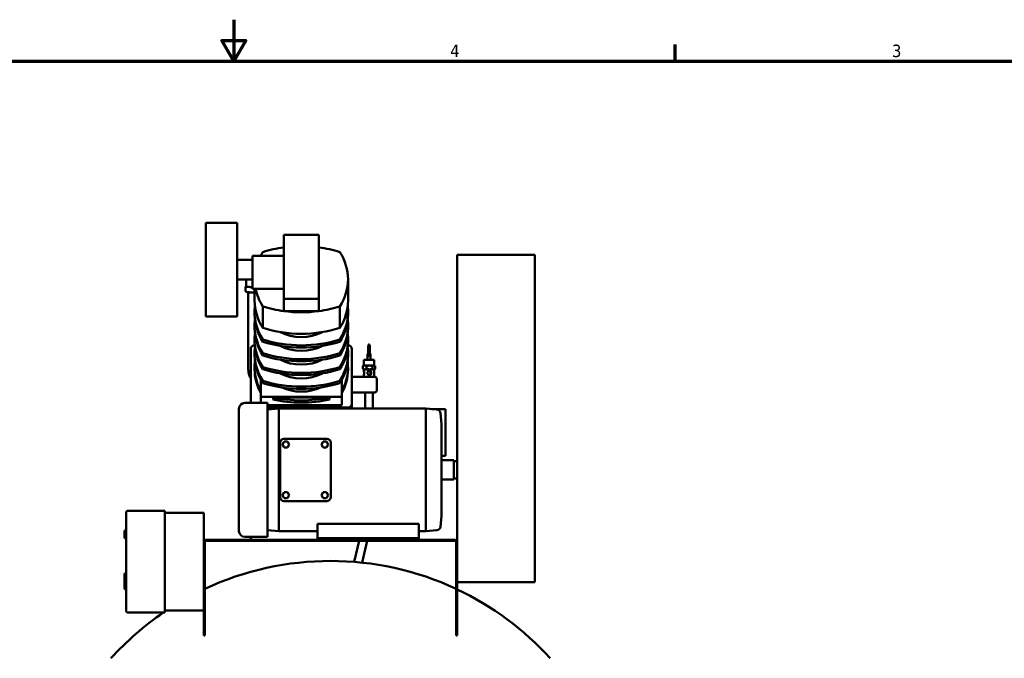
# Model space of a CAD drawing. Header units: inches. Extents: x 1 to 226, y 4 to 143.
# Tile 71 of 81: x 100 to 163, y 102 to 143. Entities that reach past the tile are written whole.
import ezdxf

# ---------------------------------------------------------------- set-up
doc = ezdxf.new("R2010")
doc.units = ezdxf.units.IN
doc.header["$LTSCALE"] = 6.666667
doc.header["$MEASUREMENT"] = 0
doc.layers.add('Border (ANSI)', color=7, linetype='Continuous', lineweight=70)
doc.layers.add('Visible (ANSI)', color=7, linetype='Continuous', lineweight=50)
doc.styles.add('Note Text (ANSI)', font='tahoma.ttf')

# ---------------------------------------------------------------- blocks, each defined once
blk = doc.blocks.new('Borders Default Border')
at = {"layer": 'Border (ANSI)'}
blk.add_line((21.25, 21), (21.25, 21.16), dxfattribs=at)
at = {"layer": 'Border (ANSI)', "flags": 128}
for points in [[(17, 21.4), (17, 21), (16.8845, 21.2), (17.1155, 21.2), (17, 21)], [(0.5, 1), (0.5, 21), (33.5, 21), (33.5, 1), (0.5, 1)]]:
    blk.add_lwpolyline(points, dxfattribs=at)
at = {"layer": 'Border (ANSI)', "char_height": 0.12, "attachment_point": 7, "style": 'Note Text (ANSI)'}
for s, insert in [('4', (19.0831, 21.04)), ('3', (23.3377, 21.0375))]:
    blk.add_mtext(s, dxfattribs=dict(at, insert=insert))

msp = doc.modelspace()

# ---------------------------------------------------------------- linework, layer by layer
at = {"layer": 'Visible (ANSI)'}
for p, q in [((111.538, 129.6246), (111.538, 123.6246)), ((113.538, 129.6246), (111.538, 129.6246)), ((113.538, 123.6246), (113.538, 129.6246)), ((116.538, 128.8475), (116.538, 127.4996)), ((118.788, 128.8475), (116.538, 128.8475)), ((118.788, 124.7553), (118.788, 128.8475)), ((114.538, 127.2496), (113.538, 127.2496)), ((114.538, 127.4996), (114.538, 126.0059)), ((116.538, 127.4996), (114.538, 127.4996)), ((116.538, 126.2085), (116.538, 127.4996)), ((132.663, 127.5692), (127.663, 127.5692)), ((127.663, 109.1572), (127.663, 127.5692)), ((132.663, 127.5692), (132.663, 106.5692)), ((114.538, 125.9996), (113.538, 125.9996)), ((114.538, 125.3872), (114.538, 126.0059)), ((116.538, 126.2085), (116.538, 124.7553)), ((120.663, 124.6271), (120.663, 126.0059)), ((114.0851, 125.4917), (114.0851, 125.4917)), ((114.0851, 125.2591), (114.0851, 125.4917)), ((114.2601, 125.1708), (114.2601, 120.2353)), ((114.3072, 125.4489), (114.3072, 125.4489)), ((114.7271, 125.3872), (114.538, 125.3872)), ((114.663, 124.6271), (114.663, 125.3872)), ((116.538, 125.3872), (114.7271, 125.3872)), ((116.538, 123.9598), (116.538, 124.7553)), ((116.538, 124.7553), (118.788, 124.7553)), ((118.788, 123.9598), (118.788, 124.7553)), ((115.1944, 122.8815), (115.1944, 124.2603)), ((118.788, 123.9598), (116.538, 123.9598)), ((120.1316, 122.8815), (120.1316, 124.2603)), ((113.538, 123.6246), (111.538, 123.6246)), ((114.663, 123.7432), (114.663, 123.8846)), ((120.663, 123.7432), (120.663, 123.8846)), ((114.663, 122.8593), (114.663, 123.0007)), ((120.663, 122.8593), (120.663, 123.0007)), ((114.663, 121.9754), (114.663, 122.1168)), ((115.1944, 121.9976), (115.1944, 122.139)), ((120.1316, 121.9976), (120.1316, 122.139)), ((120.663, 121.9754), (120.663, 122.1168)), ((114.413, 118.0692), (114.413, 121.5192)), ((114.6701, 121.7692), (114.663, 121.7692)), ((120.663, 121.7692), (120.6559, 121.7692)), ((120.913, 118.0192), (120.913, 121.5192)), ((121.9852, 121.8269), (122.0351, 121.8269)), ((114.663, 121.0915), (114.663, 121.233)), ((115.1944, 121.1137), (115.1944, 121.2551)), ((120.1316, 121.1137), (120.1316, 121.2551)), ((120.663, 121.0915), (120.663, 121.233)), ((122.3451, 120.8319), (121.6751, 120.8319)), ((121.6751, 120.4669), (121.6751, 120.8319)), ((122.0019, 121.2119), (121.9166, 121.2119)), ((121.9166, 120.8319), (121.9166, 121.2119)), ((121.9921, 121.1397), (121.9921, 121.0879)), ((122.1036, 121.2119), (122.057, 121.2119)), ((122.1036, 120.8319), (122.1036, 121.2119)), ((122.3451, 120.4669), (122.3451, 120.8319)), ((114.663, 120.2076), (114.663, 120.3491)), ((115.1944, 120.2298), (115.1944, 120.3713)), ((120.1316, 120.2298), (120.1316, 120.3713)), ((120.663, 120.2076), (120.663, 120.3491)), ((121.6144, 120.2527), (121.6144, 120.4312)), ((121.6751, 120.4669), (121.6289, 120.4402)), ((121.6751, 120.2169), (121.6289, 120.2436)), ((122.3451, 120.4669), (121.6751, 120.4669)), ((122.3451, 120.2169), (121.6751, 120.2169)), ((121.6751, 120.1093), (121.6751, 120.2169)), ((121.8384, 120.2527), (121.8384, 120.4312)), ((122.2342, 120.4312), (122.2342, 120.2527)), ((122.3451, 120.4669), (122.3914, 120.4402)), ((122.3451, 120.2169), (122.3914, 120.2436)), ((122.3451, 120.1093), (122.3451, 120.2169)), ((122.4059, 120.2527), (122.4059, 120.4312)), ((115.063, 119.5684), (115.063, 118.4611)), ((115.1944, 119.3459), (115.1944, 119.4874)), ((120.1316, 119.3459), (120.1316, 119.4874)), ((120.263, 118.4611), (120.263, 119.5684)), ((122.3851, 119.7419), (120.913, 119.7419)), ((121.6751, 119.7419), (121.6751, 119.8646)), ((122.3451, 119.7419), (122.3451, 119.8646)), ((122.5101, 118.8669), (122.5101, 119.6169)), ((115.063, 118.4611), (120.263, 118.4611)), ((115.063, 118.0692), (115.063, 118.4611)), ((115.8515, 118.4257), (119.4745, 118.4257)), ((115.8515, 118.2843), (115.8515, 118.4257)), ((119.4745, 118.4257), (119.4745, 118.2843)), ((120.263, 117.9308), (120.263, 118.4611)), ((120.913, 118.7419), (122.3851, 118.7419)), ((121.7601, 118.7419), (121.7601, 117.7092)), ((122.2601, 118.7419), (122.2601, 117.7092)), ((113.663, 109.8442), (113.663, 117.6942)), ((114.038, 118.0692), (115.5024, 118.0692)), ((115.5024, 109.4692), (115.5024, 118.0692)), ((120.263, 117.9308), (115.5024, 117.9308)), ((120.663, 117.7692), (115.5024, 117.7692)), ((115.5024, 117.6471), (116.213, 117.7092)), ((116.213, 109.8292), (116.213, 117.7092)), ((116.213, 117.7092), (125.653, 117.7092)), ((120.913, 117.7092), (120.913, 118.0192)), ((125.653, 109.8292), (125.653, 117.7092)), ((126.3636, 117.6471), (125.653, 117.7092)), ((126.0421, 117.6752), (126.913, 117.6752)), ((126.913, 114.6752), (126.913, 117.6752)), ((126.653, 116.7092), (126.5908, 117.4198)), ((126.653, 110.8292), (126.653, 116.7092)), ((119.298, 115.7692), (116.548, 115.7692)), ((116.298, 115.5192), (116.298, 112.0192)), ((116.5647, 115.5817), (116.4565, 115.3942)), ((116.4565, 115.3942), (116.5647, 115.2067)), ((116.7812, 115.5817), (116.5647, 115.5817)), ((116.5647, 115.2067), (116.7812, 115.2067)), ((116.8895, 115.3942), (116.7812, 115.5817)), ((116.7812, 115.2067), (116.8895, 115.3942)), ((119.0647, 115.5817), (118.9565, 115.3942)), ((118.9565, 115.3942), (119.0647, 115.2067)), ((119.2812, 115.5817), (119.0647, 115.5817)), ((119.0647, 115.2067), (119.2812, 115.2067)), ((119.3895, 115.3942), (119.2812, 115.5817)), ((119.2812, 115.2067), (119.3895, 115.3942)), ((119.548, 112.0192), (119.548, 115.5192)), ((126.653, 114.6752), (126.913, 114.6752)), ((126.653, 114.3942), (127.463, 114.3942)), ((127.463, 113.1442), (127.463, 114.3942)), ((127.463, 114.3317), (127.663, 114.3317)), ((126.653, 113.1442), (127.463, 113.1442)), ((127.463, 113.2067), (127.663, 113.2067)), ((116.5647, 112.3317), (116.4565, 112.1442)), ((116.4565, 112.1442), (116.5647, 111.9567)), ((116.7812, 112.3317), (116.5647, 112.3317)), ((116.5647, 111.9567), (116.7812, 111.9567)), ((116.8895, 112.1442), (116.7812, 112.3317)), ((116.7812, 111.9567), (116.8895, 112.1442)), ((119.0647, 112.3317), (118.9565, 112.1442)), ((118.9565, 112.1442), (119.0647, 111.9567)), ((119.2812, 112.3317), (119.0647, 112.3317)), ((119.0647, 111.9567), (119.2812, 111.9567)), ((119.3895, 112.1442), (119.2812, 112.3317)), ((119.2812, 111.9567), (119.3895, 112.1442)), ((116.548, 111.7692), (119.298, 111.7692)), ((106.409, 111.0192), (106.409, 104.7362)), ((108.911, 111.1442), (106.534, 111.1442)), ((108.911, 111.1442), (108.911, 111.0192)), ((111.413, 111.0192), (108.911, 111.0192)), ((108.911, 104.7362), (108.911, 111.0192)), ((111.413, 111.0192), (111.413, 110.8942)), ((111.413, 110.8942), (111.413, 109.1572)), ((126.653, 110.8292), (126.5908, 110.1187)), ((118.713, 110.3078), (118.713, 109.9804)), ((118.713, 110.3078), (125.213, 110.3078)), ((125.213, 109.9804), (125.213, 110.3078)), ((106.409, 109.8777), (106.309, 109.8777)), ((106.309, 109.3777), (106.309, 109.8777)), ((106.409, 109.3777), (106.309, 109.3777)), ((114.038, 109.4692), (115.5024, 109.4692)), ((114.413, 109.4692), (114.413, 109.2692)), ((115.5024, 109.8914), (116.213, 109.8292)), ((116.213, 109.8292), (118.713, 109.8292)), ((118.713, 109.6398), (118.713, 109.9804)), ((118.713, 109.3942), (118.713, 109.6398)), ((119.088, 109.3942), (118.713, 109.3942)), ((118.713, 109.3942), (118.713, 109.2692)), ((119.088, 109.3942), (124.838, 109.3942)), ((125.213, 109.3942), (124.838, 109.3942)), ((125.213, 109.9804), (125.213, 109.6398)), ((125.213, 109.8292), (125.653, 109.8292)), ((125.213, 109.6398), (125.213, 109.3942)), ((125.213, 109.3942), (125.213, 109.2692)), ((126.3636, 109.8914), (125.653, 109.8292)), ((111.413, 109.1572), (111.413, 103.6442)), ((111.475, 103.6442), (111.475, 109.1572)), ((127.551, 109.2692), (111.525, 109.2692)), ((111.525, 109.2072), (127.551, 109.2072)), ((121.3835, 109.2072), (121.06, 107.8636)), ((121.8978, 109.2072), (121.5629, 107.8165)), ((127.601, 109.1572), (127.601, 103.6442)), ((127.663, 103.6442), (127.663, 109.1572)), ((106.309, 107.1112), (106.309, 106.1112)), ((106.409, 107.1112), (106.309, 107.1112)), ((132.663, 106.5692), (127.663, 106.5692)), ((106.409, 106.1112), (106.309, 106.1112)), ((106.534, 104.6112), (108.911, 104.6112)), ((108.911, 104.7362), (111.413, 104.7362)), ((108.911, 104.7362), (108.911, 104.6112)), ((111.475, 103.6442), (111.413, 103.6442)), ((111.413, 103.6442), (111.413, 103.1442)), ((111.413, 103.1442), (111.475, 103.1442)), ((111.475, 103.1442), (111.475, 103.6442)), ((127.601, 103.6442), (127.601, 103.1442)), ((127.663, 103.6442), (127.601, 103.6442)), ((127.601, 103.1442), (127.663, 103.1442)), ((127.663, 103.1442), (127.663, 103.6442))]:
    msp.add_line(p, q, dxfattribs=at)
for centre, radius, start, end in [((114.663, 121.5192), 0.25, 90, 180), ((120.663, 121.5192), 0.25, 0, 90), ((122.3851, 119.6169), 0.125, 0, 90), ((122.3851, 118.8669), 0.125, 270, 0), ((114.038, 117.6942), 0.375, 90, 180), ((120.663, 118.0192), 0.25, 270, 0), ((126.3418, 117.398), 0.25, 5, 85), ((116.548, 115.5192), 0.25, 90, 180), ((119.298, 115.5192), 0.25, 0, 90), ((116.548, 112.0192), 0.25, 180, 270), ((119.298, 112.0192), 0.25, 270, 0), ((106.534, 111.0192), 0.125, 90, 180), ((126.3418, 110.1405), 0.25, 275, 355), ((114.038, 109.8442), 0.375, 180, 270), ((111.525, 109.1572), 0.112, 90, 180), ((111.525, 109.1572), 0.05, 90, 180), ((127.551, 109.1572), 0.112, 0, 90), ((127.551, 109.1572), 0.05, 0, 90), ((119.538, 88.909), 19.0157, 64.911456, 115.088544), ((119.538, 88.909), 19.0157, 42.167509, 64.705009), ((119.538, 88.909), 19.0157, 124.334952, 137.832491), ((106.534, 104.7362), 0.125, 180, 270), ((119.538, 88.909), 19.0157, 123.661384, 123.976609)]:
    msp.add_arc(centre, radius, start, end, dxfattribs=at)
for centre, major_axis, ratio, start_param, end_param in [((120.663, 126.0059), (-6, 0), 0.7071068, 5.8591543, 5.9234005), ((117.663, 123.8846), (-6, 0), 0.7071068, 4.9010054, 5.13642), ((117.663, 123.8846), (-6, 0), 0.7071068, 4.2883579, 4.5237726), ((114.663, 126.0059), (6, 0), 0.7071068, 5.8591543, 6.7072163), ((114.5101, 125.5466), (-0.3825, 0), 0.114623, 0, 1.64369), ((120.663, 126.0059), (-6, 0), 0.7071068, 0.1463553, 0.424031), ((120.663, 124.6271), (-6, 0), 0.7071068, 0, 0.424031), ((114.663, 124.6271), (6, 0), 0.7071068, 5.8591543, 6.2831853), ((120.663, 123.8846), (-6, 0), 0.7071068, 6.1955733, 6.7072163), ((117.663, 128.1272), (6, 0), 0.7071068, 4.2883579, 4.5237726), ((117.663, 128.1272), (6, 0), 0.7071068, 4.5237726, 4.9010054), ((117.663, 128.1272), (6, 0), 0.7071068, 4.9010054, 5.13642), ((114.663, 123.8846), (6, 0), 0.7071068, 5.8591543, 6.3707973), ((120.663, 123.0007), (-6, 0), 0.7071068, 6.1955733, 6.7072163), ((120.663, 123.7432), (-6, 0), 0.7071068, 0, 0.424031), ((114.663, 123.7432), (6, 0), 0.7071068, 5.8591543, 6.2831853), ((114.663, 123.0007), (6, 0), 0.7071068, 5.8591543, 6.3707973), ((120.663, 122.8593), (-6, 0), 0.7071068, 0, 0.424031), ((117.663, 126.7484), (-6, 0), 0.7071068, 1.1467653, 1.9948274), ((114.663, 122.8593), (6, 0), 0.7071068, 5.8591543, 6.2831853), ((120.663, 122.1168), (-6, 0), 0.7071068, 6.1955733, 6.7072163), ((117.663, 126.0059), (6, 0), 0.7071068, 4.2883579, 5.13642), ((117.663, 125.8645), (-6, 0), 0.7071068, 1.1467653, 1.9948274), ((117.663, 123.8846), (2.25, 0), 0.7071068, 4.0647839, 5.3599941), ((114.663, 122.1168), (6, 0), 0.7071068, 5.8591543, 6.3707973), ((120.663, 121.233), (-6, 0), 0.7071068, 6.1955733, 6.7072163), ((120.663, 121.9754), (-6, 0), 0.7071068, 0, 0.424031), ((117.663, 123.0007), (2.25, 0), 0.7071068, 4.0647839, 5.3599941), ((114.663, 121.9754), (6, 0), 0.7071068, 5.8591543, 6.2831853), ((114.663, 121.233), (6, 0), 0.7071068, 5.8591543, 6.3707973), ((121.9852, 121.4519), (0, -0.375), 0.0762105, 0.242629, 5.4068872), ((121.9852, 121.4519), (0, -0.325), 0.0762105, 0.2808972, 5.5431749), ((122.0351, 121.4519), (0, -0.375), 0.0762105, 0.242629, 3.1415927), ((120.663, 121.0915), (-6, 0), 0.7071068, 0, 0.424031), ((117.663, 125.122), (6, 0), 0.7071068, 4.2883579, 5.13642), ((117.663, 124.9806), (-6, 0), 0.7071068, 1.1467653, 1.9948274), ((117.663, 122.1168), (2.25, 0), 0.7071068, 4.0647839, 5.3599941), ((114.663, 121.0915), (6, 0), 0.7071068, 5.8591543, 6.2831853), ((120.663, 120.3491), (-6, 0), 0.7071068, 6.1955733, 6.6503933), ((120.663, 120.2076), (-6, 0), 0.7071068, 0, 0.367208), ((117.663, 124.2382), (6, 0), 0.7071068, 4.2883579, 5.13642), ((117.663, 124.0967), (-6, 0), 0.7071068, 1.1467653, 1.9948274), ((114.663, 120.3491), (6, 0), 0.7071068, 5.9159773, 6.3707973), ((114.663, 120.2076), (6, 0), 0.7071068, 5.9159773, 6.2831853), ((117.663, 123.3543), (6, 0), 0.7071068, 4.2883579, 5.13642), ((117.663, 121.233), (2.25, 0), 0.7071068, 4.0647839, 5.3599941), ((117.663, 123.2129), (-6, 0), 0.7071068, 1.1467653, 1.9948274), ((117.663, 120.3844), (-2.25, 0), 0.7071068, 0.9788587, 2.1627339), ((117.663, 122.4704), (6, 0), 0.7071068, 4.4056832, 5.0190948), ((117.663, 122.329), (-6, 0), 0.7071068, 1.2640906, 1.8775021)]:
    msp.add_ellipse(centre, major_axis=major_axis, ratio=ratio, start_param=start_param, end_param=end_param, dxfattribs=at)
for points in [[(114.1274, 125.9954), (114.1274, 125.9968), (114.1274, 125.9982), (114.1274, 125.9996)], [(114.1283, 125.8291), (114.1283, 125.8845), (114.1274, 125.9398), (114.1274, 125.9954)], [(114.1276, 125.5466), (114.1276, 125.6408), (114.1283, 125.7349), (114.1283, 125.8291)]]:
    msp.add_open_spline(points, degree=3, dxfattribs=at)
for points, knots in [([(114.0851, 125.4917), (114.0851, 125.4998), (114.0868, 125.508), (114.0926, 125.5223), (114.0967, 125.5285), (114.1058, 125.5389), (114.1108, 125.543), (114.1197, 125.549), (114.1237, 125.5511), (114.1276, 125.553)], [0, 0, 0, 0, 0.0744563, 0.0744563, 0.14825714, 0.14825714, 0.22771151, 0.22771151, 0.29774285, 0.29774285, 0.29774285, 0.29774285]), ([(114.663, 125.1636), (114.6267, 125.1617), (114.588, 125.1605), (114.5082, 125.1596), (114.4671, 125.1599), (114.3876, 125.1619), (114.3492, 125.1637), (114.2785, 125.1687), (114.2462, 125.1719), (114.1891, 125.1798), (114.1654, 125.1842), (114.1353, 125.1941), (114.1263, 125.1974), (114.1111, 125.2077), (114.1064, 125.2113), (114.0962, 125.2228), (114.0905, 125.2312), (114.086, 125.2477), (114.0851, 125.2534), (114.0851, 125.2591)], [4.2925683, 4.2925683, 4.2925683, 4.2925683, 4.6093852, 4.6093852, 4.9351542, 4.9351542, 5.2614961, 5.2614961, 5.5929155, 5.5929155, 5.9475088, 5.9475088, 6.1153471, 6.1153471, 6.1818168, 6.1818168, 6.2513228, 6.2513228, 6.2831853, 6.2831853, 6.2831853, 6.2831853]), ([(122.0419, 121.0879), (122.0338, 121.0885), (122.0254, 121.0888), (122.0173, 121.0888), (122.0091, 121.0888), (122.0005, 121.0885), (121.9921, 121.0879)], [-0.06225009, -0.06225009, -0.06225009, -0.06225009, 0, 0, 0, 0.06225009, 0.06225009, 0.06225009, 0.06225009]), ([(114.2601, 120.2353), (114.2601, 120.1049), (114.2809, 119.9746), (114.3453, 119.7776), (114.376, 119.7069), (114.413, 119.6395)], [3.14159265, 3.14159265, 3.14159265, 3.14159265, 3.45575192, 3.45575192, 3.64075985, 3.64075985, 3.64075985, 3.64075985]), ([(121.6761, 120.1119), (121.6749, 120.1119), (121.6748, 120.1087), (121.6769, 120.0959), (121.679, 120.0863), (121.6834, 120.0643), (121.6859, 120.0503), (121.6896, 120.0196), (121.6907, 120.0028), (121.6907, 119.9869), (121.6907, 119.9711), (121.6896, 119.9542), (121.6859, 119.9235), (121.6834, 119.9095), (121.679, 119.8875), (121.6769, 119.8779), (121.6748, 119.8651), (121.6749, 119.8619), (121.6773, 119.8619), (121.6798, 119.8651), (121.6866, 119.8779), (121.6908, 119.8875), (121.6985, 119.9095), (121.7025, 119.9235), (121.7082, 119.9542), (121.7097, 119.9711), (121.7097, 120.0028), (121.7082, 120.0196), (121.7025, 120.0503), (121.6985, 120.0643), (121.6908, 120.0863), (121.6866, 120.0959), (121.6798, 120.1087), (121.6773, 120.1119), (121.6761, 120.1119)], [-0.483503, -0.483503, -0.483503, -0.483503, -0.3626726, -0.3626726, -0.2418421, -0.2418421, -0.1209211, -0.1209211, 0, 0, 0, 0.1209211, 0.1209211, 0.2418421, 0.2418421, 0.3626726, 0.3626726, 0.483503, 0.483503, 0.6043335, 0.6043335, 0.7251639, 0.7251639, 0.846085, 0.846085, 0.967006, 0.967006, 1.0879271, 1.0879271, 1.2088482, 1.2088482, 1.3296786, 1.3296786, 1.4505091, 1.4505091, 1.4505091, 1.4505091]), ([(122.1584, 119.9869), (122.1584, 120.0028), (122.1554, 120.0196), (122.143, 120.0503), (122.1336, 120.0643), (122.1121, 120.0863), (122.0985, 120.0959), (122.0681, 120.1087), (122.0515, 120.1119), (122.0198, 120.1119), (122.003, 120.1087), (121.972, 120.0959), (121.9578, 120.0863), (121.9354, 120.0643), (121.9256, 120.0503), (121.9125, 120.0196), (121.9092, 120.0028), (121.9092, 119.9711), (121.9125, 119.9542), (121.9256, 119.9235), (121.9354, 119.9095), (121.9578, 119.8875), (121.972, 119.8779), (122.003, 119.8651), (122.0198, 119.8619), (122.0515, 119.8619), (122.0681, 119.8651), (122.0985, 119.8779), (122.1121, 119.8875), (122.1336, 119.9095), (122.143, 119.9235), (122.1554, 119.9542), (122.1584, 119.9711), (122.1584, 119.9869)], [0, 0, 0, 0, 0.1209211, 0.1209211, 0.2418421, 0.2418421, 0.3626726, 0.3626726, 0.483503, 0.483503, 0.6043335, 0.6043335, 0.7251639, 0.7251639, 0.846085, 0.846085, 0.967006, 0.967006, 1.0879271, 1.0879271, 1.2088482, 1.2088482, 1.3296786, 1.3296786, 1.4505091, 1.4505091, 1.5713395, 1.5713395, 1.6921699, 1.6921699, 1.813091, 1.813091, 1.9340121, 1.9340121, 1.9340121, 1.9340121]), ([(122.0101, 120.1093), (122.0178, 120.1077), (122.0254, 120.1053), (122.0483, 120.0959), (122.0624, 120.0863), (122.0848, 120.0643), (122.0947, 120.0503), (122.1078, 120.0196), (122.1111, 120.0028), (122.1111, 119.9869), (122.1111, 119.9711), (122.1078, 119.9542), (122.0947, 119.9235), (122.0848, 119.9095), (122.0624, 119.8875), (122.0483, 119.8779), (122.0254, 119.8685), (122.0178, 119.8662), (122.0101, 119.8646)], [-0.41981026, -0.41981026, -0.41981026, -0.41981026, -0.36267259, -0.36267259, -0.24184215, -0.24184215, -0.12092107, -0.12092107, 0, 0, 0, 0.12092107, 0.12092107, 0.24184215, 0.24184215, 0.36267259, 0.36267259, 0.41981026, 0.41981026, 0.41981026, 0.41981026]), ([(122.0138, 120.11), (122.0229, 120.1084), (122.0319, 120.1058), (122.0561, 120.0958), (122.0703, 120.0862), (122.0927, 120.0644), (122.1026, 120.0505), (122.1159, 120.0199), (122.1194, 120.003), (122.1194, 119.9869), (122.1194, 119.9708), (122.1159, 119.954), (122.1026, 119.9233), (122.0927, 119.9095), (122.0703, 119.8876), (122.0561, 119.878), (122.0319, 119.8681), (122.0229, 119.8655), (122.0138, 119.8639)], [1.52286753, 1.52286753, 1.52286753, 1.52286753, 1.59039307, 1.59039307, 1.71253567, 1.71253567, 1.83510148, 1.83510148, 1.9576673, 1.9576673, 1.9576673, 2.08023311, 2.08023311, 2.20279892, 2.20279892, 2.32494152, 2.32494152, 2.39246706, 2.39246706, 2.39246706, 2.39246706]), ([(122.1502, 119.9869), (122.1502, 120.003), (122.147, 120.0199), (122.1348, 120.0505), (122.1256, 120.0644), (122.1045, 120.0862), (122.0911, 120.0958), (122.0621, 120.1082), (122.0468, 120.1114), (122.0319, 120.1119)], [0, 0, 0, 0, 0.12256581, 0.12256581, 0.24513162, 0.24513162, 0.36727422, 0.36727422, 0.4799883, 0.4799883, 0.4799883, 0.4799883]), ([(122.3451, 120.1093), (122.3451, 120.1077), (122.3449, 120.1053), (122.3433, 120.0959), (122.3412, 120.0863), (122.3369, 120.0643), (122.3344, 120.0503), (122.3306, 120.0196), (122.3296, 120.0028), (122.3296, 119.9711), (122.3306, 119.9542), (122.3344, 119.9235), (122.3369, 119.9095), (122.3412, 119.8875), (122.3433, 119.8779), (122.3449, 119.8685), (122.3451, 119.8662), (122.3451, 119.8646)], [0.54719579, 0.54719579, 0.54719579, 0.54719579, 0.60433346, 0.60433346, 0.7251639, 0.7251639, 0.84608497, 0.84608497, 0.96700605, 0.96700605, 1.08792712, 1.08792712, 1.2088482, 1.2088482, 1.32967864, 1.32967864, 1.3868163, 1.3868163, 1.3868163, 1.3868163]), ([(122.0319, 119.862), (122.0468, 119.8624), (122.0621, 119.8657), (122.0911, 119.878), (122.1045, 119.8876), (122.1256, 119.9095), (122.1348, 119.9233), (122.147, 119.954), (122.1502, 119.9708), (122.1502, 119.9869)], [1.477679, 1.477679, 1.477679, 1.477679, 1.59039307, 1.59039307, 1.71253567, 1.71253567, 1.83510148, 1.83510148, 1.9576673, 1.9576673, 1.9576673, 1.9576673])]:
    msp.add_open_spline(points, degree=3, knots=knots, dxfattribs=at)
for points, weights in [([(121.6144, 120.4312), (121.7264, 120.4885), (121.8384, 120.4312)], [1.64343607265, 1.89767651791, 1.64343607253]), ([(121.6289, 120.4402), (121.6218, 120.4361), (121.6144, 120.4312)], [1.6789490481, 1.66264367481, 1.64343607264]), ([(121.6289, 120.2436), (121.6218, 120.2477), (121.6144, 120.2527)], [1.6154530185, 1.59976429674, 1.58128310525]), ([(121.6144, 120.2527), (121.7264, 120.1954), (121.8384, 120.2527)], [1.58128310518, 1.82590845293, 1.58128310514]), ([(121.8384, 120.4312), (122.0363, 120.4885), (122.2342, 120.4312)], [1.64343607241, 1.89767651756, 1.64343607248]), ([(121.8384, 120.2527), (122.0363, 120.1954), (122.2342, 120.2527)], [1.58125824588, 1.82587974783, 1.58125824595]), ([(122.2342, 120.4312), (122.3201, 120.4885), (122.4059, 120.4312)], [1.64343607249, 1.89767651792, 1.64343607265]), ([(122.2342, 120.2527), (122.3201, 120.1954), (122.4059, 120.2527)], [1.58128310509, 1.82590845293, 1.58128310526])]:
    msp.add_rational_spline(points, weights, degree=2, dxfattribs=at)

# ---------------------------------------------------------------- block references
at = {"xscale": 6.666666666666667, "yscale": 6.666666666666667, "zscale": 6.666666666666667}
msp.add_blockref('Borders Default Border', (0, 0), dxfattribs=at)

doc.saveas('drawing.dxf')
